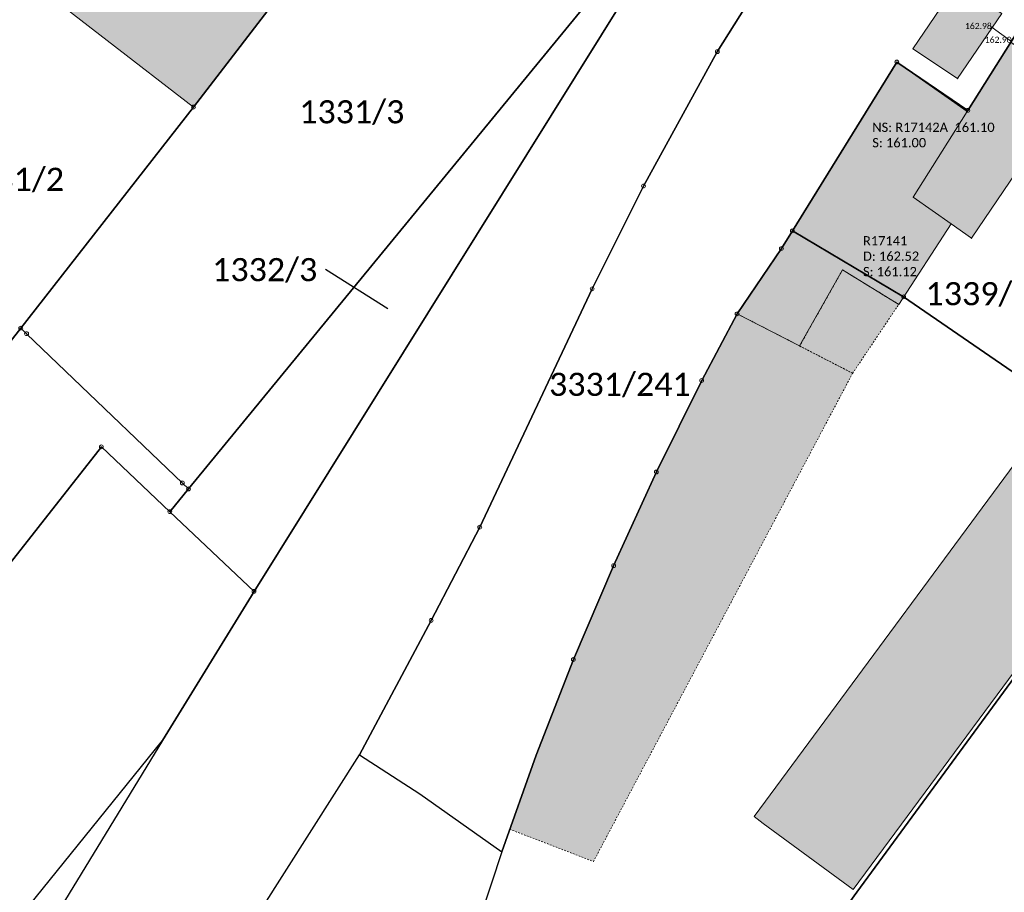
# Model space of a CAD drawing. Header units: metres. Extents: x 32397213 to 32398908, y 5500100 to 5502306.
# Tile 15 of 38: x 32398101 to 32398165, y 5500802 to 5500859. Entities that reach past the tile are written whole.
import ezdxf

# ---------------------------------------------------------------- set-up
doc = ezdxf.new("R2010")
doc.units = ezdxf.units.M
doc.header["$PDSIZE"] = 2.5
doc.linetypes.add('1', pattern=[0])
doc.linetypes.add('3', pattern=[0.26, 0.11, -0.15])
doc.layers.get('0').update_dxf_attribs({"linetype": 'CONTINUOUS'})
for name, color, linetype, lineweight in [('01_A-KR-Schacht_LA', 7, '1', 25), ('AX_BesondererBauwerkspunkt_G2200', 7, '1', 18), ('AX_BesondererGebaeudepunkt_G2200', 7, '1', 18), ('AX_BesondererGebaeudepunkt_G2300', 7, '1', 18), ('AX_Flurstueck', 7, '1', 18), ('AX_Gebaeude', 7, '1', 18), ('AX_Grenzpunkt_V1100_G2200', 7, '1', 18), ('AX_Grenzpunkt_V1100_G2300', 7, '1', 18), ('AX_Grenzpunkt_V1140_G2000', 7, '1', 18), ('AX_Grenzpunkt_V1310_G2200', 7, '1', 18), ('AX_Grenzpunkt_V1400_G2200', 7, '1', 18), ('AX_Grenzpunkt_V1400_G2300', 7, '1', 18), ('AX_Grenzpunkt_V9500_G2300', 7, '1', 18), ('AX_SonstigesBauwerkOderSonstigeEinrichtung', 7, '1', 18)]:
    doc.layers.add(name, color=color, linetype=linetype, lineweight=lineweight)
for name, color, linetype, lineweight, true_color in [('A_AX_Gebaeude', 7, '1', 18, 0x999999), ('A_AX_SonstigesBauwerkOderSonstigeEinrichtung', 7, '1', 18, 0xcccccc), ('H_MAUERN_UNTEN', 7, '1', 13, 0xff8000), ('L_MAUERN_UNTEN', 7, '1', 13, 0xff8000), ('S_MAUERN_UNTEN', 7, '1', 13, 0xff8000), ('S_TREPPE', 7, '1', 18, 0x804040)]:
    doc.layers.add(name, color=color, linetype=linetype, lineweight=lineweight, true_color=true_color)
doc.styles.add('0', font='calibri.ttf')

# ---------------------------------------------------------------- blocks, each defined once
blk = doc.blocks.new('-1')
at = {"color": 0}
blk.add_circle((0, 0), 0.5, dxfattribs=at)
blk.add_point((0, 0), dxfattribs=at)
blk = doc.blocks.new('99')
at = {"color": 0}
blk.add_point((0, 0), dxfattribs=at)
blk = doc.blocks.new('1')
at = {"color": 0}
blk.add_circle((0, 0), 0.5, dxfattribs=at)
blk.add_point((0, 0), dxfattribs=at)

msp = doc.modelspace()

# ---------------------------------------------------------------- hatches: boundary and pattern name
at = {"layer": 'A_AX_Gebaeude', "linetype": 'Continuous', "lineweight": 13}
for points in [[(32398118.75, 5500861.694), (32398115.307, 5500864.301), (32398107.186, 5500870.451), (32398101.18, 5500862.112), (32398112.402, 5500853.435)], [(32398161.966, 5500861.439), (32398159.114, 5500857.224), (32398162.017, 5500855.287), (32398164.89, 5500859.503)], [(32398162.632, 5500853.146), (32398159.133, 5500847.594), (32398161.604, 5500845.847), (32398162.91, 5500844.924), (32398167.078, 5500851.052), (32398166.144, 5500851.689), (32398168.698, 5500855.47), (32398165.479, 5500857.649)], [(32398161.604, 5500845.847), (32398159.133, 5500847.594), (32398162.632, 5500853.146), (32398158.061, 5500856.343), (32398150.575, 5500844.255), (32398147.696, 5500840.016), (32398151.759, 5500837.926), (32398154.544, 5500842.863), (32398158.191, 5500840.625)], [(32398149.399, 5500806.934), (32398155.238, 5500802.64), (32398175.036, 5500829.403), (32398170.974, 5500832.367), (32398168.561, 5500834.127), (32398148.795, 5500807.378)]]:
    msp.add_hatch(color=256, dxfattribs=at).paths.add_polyline_path(points, flags=0)
at = {"layer": 'A_AX_SonstigesBauwerkOderSonstigeEinrichtung', "linetype": 'Continuous', "lineweight": 13}
for points in [[(32398151.759, 5500837.926), (32398155.199, 5500836.156), (32398158.191, 5500840.625), (32398154.544, 5500842.863)], [(32398155.199, 5500836.156), (32398151.759, 5500837.926), (32398147.696, 5500840.016), (32398145.397, 5500835.688), (32398142.456, 5500829.748), (32398139.68, 5500823.663), (32398137.067, 5500817.57), (32398134.65, 5500811.354), (32398132.931, 5500806.551), (32398138.37, 5500804.457)]]:
    msp.add_hatch(color=256, dxfattribs=at).paths.add_polyline_path(points, flags=0)

# ---------------------------------------------------------------- linework, layer by layer
at = {"layer": 'AX_Flurstueck', "color": 7, "linetype": '1', "lineweight": 25, "ltscale": 0.5}
for points in [[(32398085.938, 5500841.211, 0), (32398095.373, 5500833.689, 0), (32398099.032, 5500838.363, 0), (32398099.943, 5500837.501, 0), (32398101.182, 5500839.086, 0), (32398112.402, 5500853.435, 0), (32398118.75, 5500861.694, 0), (32398127.554, 5500873.704, 0), (32398134.057, 5500882.08, 0), (32398125.469, 5500889.001, 0), (32398122.267, 5500891.361, 0), (32398107.186, 5500870.451, 0), (32398101.18, 5500862.112, 0)], [(32398112.402, 5500853.435, 0), (32398101.182, 5500839.086, 0), (32398101.56, 5500838.724, 0), (32398111.677, 5500829.029, 0), (32398112.076, 5500828.646, 0), (32398148.49, 5500873.016, 0), (32398134.762, 5500882.988, 0), (32398134.057, 5500882.08, 0), (32398127.554, 5500873.704, 0), (32398118.75, 5500861.694, 0)], [(32398112.076, 5500828.646, 0), (32398110.862, 5500827.167, 0), (32398116.329, 5500821.993, 0), (32398140.465, 5500860.685, 0), (32398149.34, 5500872.398, 0), (32398148.49, 5500873.016, 0)], [(32398153.92, 5500868.97, 0), (32398146.41, 5500857.033, 0), (32398141.621, 5500848.312, 0), (32398138.286, 5500841.64, 0), (32398130.987, 5500826.167, 0), (32398127.831, 5500820.108, 0), (32398123.182, 5500811.381, 0), (32398127.104, 5500808.859, 0), (32398132.409, 5500805.091, 0), (32398134.65, 5500811.354, 0), (32398137.067, 5500817.57, 0), (32398139.68, 5500823.663, 0), (32398142.456, 5500829.748, 0), (32398145.397, 5500835.688, 0), (32398147.696, 5500840.016, 0), (32398150.575, 5500844.255, 0), (32398151.285, 5500845.404, 0), (32398158.072, 5500856.36, 0), (32398162.68, 5500853.221, 0), (32398166.618, 5500859.468, 0)], [(32398158.072, 5500856.36, 0), (32398151.285, 5500845.404, 0), (32398158.512, 5500841.116, 0), (32398166.598, 5500835.559, 0), (32398175.285, 5500829.221, 0), (32398177.182, 5500831.754, 0), (32398178.894, 5500834.04, 0), (32398186.92, 5500844.505, 0), (32398175.937, 5500852.494, 0), (32398166.618, 5500859.468, 0), (32398162.68, 5500853.221, 0)], [(32398062.743, 5500775.791, 0), (32398061.417, 5500774.093, 0), (32398063.243, 5500773.669, 0), (32398065.936, 5500773.321, 0), (32398077.553, 5500771.695, 0), (32398110.391, 5500812.308, 0), (32398116.329, 5500821.993, 0), (32398110.862, 5500827.167, 0), (32398106.416, 5500831.375, 0)], [(32398167.85, 5500819.353, 0), (32398155.48, 5500802.462, 0), (32398144.833, 5500787.798, 0), (32398151.401, 5500783.062, 0), (32398183.835, 5500759.673, 0), (32398195.698, 5500751.119, 0), (32398215.011, 5500770.477, 0), (32398220.47, 5500778.856, 0), (32398215.377, 5500782.776, 0), (32398184.057, 5500806.882, 0)]]:
    msp.add_polyline3d(points, close=True, dxfattribs=at)
for points in [[(32398092.929, 5500763.808, 0), (32398123.182, 5500811.381, 0), (32398127.831, 5500820.108, 0), (32398130.987, 5500826.167, 0), (32398138.286, 5500841.64, 0), (32398141.621, 5500848.312, 0), (32398146.41, 5500857.033, 0), (32398153.92, 5500868.97, 0), (32398149.34, 5500872.398, 0), (32398140.465, 5500860.685, 0), (32398116.329, 5500821.993, 0), (32398110.391, 5500812.308, 0), (32398084.497, 5500769.909, 0)], [(32398144.833, 5500787.798, 0), (32398155.48, 5500802.462, 0), (32398167.85, 5500819.353, 0), (32398175.285, 5500829.221, 0), (32398166.598, 5500835.559, 0), (32398158.512, 5500841.116, 0), (32398151.285, 5500845.404, 0), (32398150.575, 5500844.255, 0), (32398147.696, 5500840.016, 0), (32398145.397, 5500835.688, 0), (32398142.456, 5500829.748, 0), (32398139.68, 5500823.663, 0), (32398137.067, 5500817.57, 0), (32398134.65, 5500811.354, 0), (32398132.409, 5500805.091, 0), (32398130.335, 5500798.783, 0)], [(32398062.743, 5500775.791, 0), (32398106.416, 5500831.375, 0), (32398110.862, 5500827.167, 0), (32398112.076, 5500828.646, 0), (32398111.677, 5500829.029, 0), (32398101.56, 5500838.724, 0), (32398101.182, 5500839.086, 0), (32398099.943, 5500837.501, 0), (32398099.032, 5500838.363, 0), (32398095.373, 5500833.689, 0), (32398085.938, 5500841.211, 0), (32398082.459, 5500836.441, 0), (32398073.445, 5500843.224, 0), (32398072.695, 5500842.174, 0), (32398063.199, 5500829.249, 0), (32398062.469, 5500829.769, 0), (32398062.439, 5500829.789, 0), (32398057.961, 5500823.751, 0), (32398053.472, 5500817.424, 0), (32398048.554, 5500811.156, 0), (32398044.766, 5500806.658, 0), (32398043.406, 5500805.039, 0), (32398038.098, 5500799.071, 0)], [(32398125.016, 5500840.345, 0), (32398120.966, 5500842.883, 0)]]:
    msp.add_polyline3d(points, dxfattribs=at)
at = {"layer": 'AX_Gebaeude', "color": 7, "linetype": '1', "lineweight": 13, "ltscale": 0.5}
for points in [[(32398118.75, 5500861.694, 0), (32398115.307, 5500864.301, 0), (32398107.186, 5500870.451, 0), (32398101.18, 5500862.112, 0), (32398112.402, 5500853.435, 0)], [(32398161.966, 5500861.439, 0), (32398159.114, 5500857.224, 0), (32398162.017, 5500855.287, 0), (32398164.89, 5500859.503, 0)], [(32398162.632, 5500853.146, 0), (32398159.133, 5500847.594, 0), (32398161.604, 5500845.847, 0), (32398162.91, 5500844.924, 0), (32398167.078, 5500851.052, 0), (32398166.144, 5500851.689, 0), (32398168.698, 5500855.47, 0), (32398165.479, 5500857.649, 0)], [(32398161.604, 5500845.847, 0), (32398159.133, 5500847.594, 0), (32398162.632, 5500853.146, 0), (32398158.061, 5500856.343, 0), (32398150.575, 5500844.255, 0), (32398147.696, 5500840.016, 0), (32398151.759, 5500837.926, 0), (32398154.544, 5500842.863, 0), (32398158.191, 5500840.625, 0)], [(32398149.399, 5500806.934, 0), (32398155.238, 5500802.64, 0), (32398175.036, 5500829.403, 0), (32398170.974, 5500832.367, 0), (32398168.561, 5500834.127, 0), (32398148.795, 5500807.378, 0)]]:
    msp.add_polyline3d(points, close=True, dxfattribs=at)
at = {"layer": 'AX_SonstigesBauwerkOderSonstigeEinrichtung', "color": 7, "linetype": '3', "lineweight": 13, "ltscale": 0.5}
for points in [[(32398151.759, 5500837.926, 0), (32398155.199, 5500836.156, 0), (32398158.191, 5500840.625, 0), (32398154.544, 5500842.863, 0)], [(32398155.199, 5500836.156, 0), (32398151.759, 5500837.926, 0), (32398147.696, 5500840.016, 0), (32398145.397, 5500835.688, 0), (32398142.456, 5500829.748, 0), (32398139.68, 5500823.663, 0), (32398137.067, 5500817.57, 0), (32398134.65, 5500811.354, 0), (32398132.931, 5500806.551, 0), (32398138.37, 5500804.457, 0)]]:
    msp.add_polyline3d(points, close=True, dxfattribs=at)
at = {"layer": 'L_MAUERN_UNTEN', "color": 30, "linetype": '1', "ltscale": 0.5, "true_color": 0xff8b17}
msp.add_polyline3d([(32398164.26, 5500858.609, 162.984), (32398165.524, 5500857.697, 162.897)], dxfattribs=at)

# ---------------------------------------------------------------- block references
at = {"layer": 'AX_BesondererBauwerkspunkt_G2200', "color": 7, "xscale": 0.05, "yscale": 0.05, "zscale": 0.05}
msp.add_blockref('99', (32398155.199, 5500836.156), dxfattribs=at)
at = {"layer": 'AX_BesondererGebaeudepunkt_G2200', "color": 7, "xscale": 0.05, "yscale": 0.05, "zscale": 0.05}
for p in [(32398159.114, 5500857.224), (32398158.061, 5500856.343), (32398162.017, 5500855.287), (32398162.632, 5500853.146), (32398159.133, 5500847.594), (32398161.604, 5500845.847), (32398162.91, 5500844.924), (32398150.575, 5500844.255), (32398154.544, 5500842.863), (32398158.191, 5500840.625), (32398147.696, 5500840.016), (32398151.759, 5500837.926), (32398145.397, 5500835.688), (32398142.456, 5500829.748), (32398139.68, 5500823.663), (32398137.067, 5500817.57)]:
    msp.add_blockref('99', p, dxfattribs=at)
at = {"layer": 'AX_BesondererGebaeudepunkt_G2300', "color": 7, "xscale": 0.05, "yscale": 0.05, "zscale": 0.05}
msp.add_blockref('99', (32398112.402, 5500853.435), dxfattribs=at)
at = {"layer": 'AX_Grenzpunkt_V1100_G2200', "color": 7, "xscale": 0.25, "yscale": 0.25, "zscale": 0.25}
for p in [(32398150.575, 5500844.255), (32398116.329, 5500821.993)]:
    msp.add_blockref('-1', p, dxfattribs=at)
at = {"layer": 'AX_Grenzpunkt_V1100_G2300', "color": 7, "xscale": 0.25, "yscale": 0.25, "zscale": 0.25}
for p in [(32398101.56, 5500838.724), (32398111.677, 5500829.029)]:
    msp.add_blockref('-1', p, dxfattribs=at)
at = {"layer": 'AX_Grenzpunkt_V1140_G2000', "color": 7, "xscale": 0.25, "yscale": 0.25, "zscale": 0.25}
for p in [(32398146.41, 5500857.033), (32398141.621, 5500848.312), (32398138.286, 5500841.64), (32398130.987, 5500826.167), (32398127.831, 5500820.108)]:
    msp.add_blockref('-1', p, dxfattribs=at)
at = {"layer": 'AX_Grenzpunkt_V1310_G2200', "color": 7, "xscale": 0.25, "yscale": 0.25, "zscale": 0.25}
for p in [(32398158.072, 5500856.36), (32398162.68, 5500853.221), (32398151.285, 5500845.404), (32398158.512, 5500841.116), (32398145.397, 5500835.688), (32398142.456, 5500829.748), (32398139.68, 5500823.663), (32398137.067, 5500817.57)]:
    msp.add_blockref('-1', p, dxfattribs=at)
at = {"layer": 'AX_Grenzpunkt_V1400_G2200', "color": 7, "xscale": 0.25, "yscale": 0.25, "zscale": 0.25}
msp.add_blockref('-1', (32398147.696, 5500840.016), dxfattribs=at)
at = {"layer": 'AX_Grenzpunkt_V1400_G2300', "color": 7, "xscale": 0.25, "yscale": 0.25, "zscale": 0.25}
for p in [(32398101.182, 5500839.086), (32398112.076, 5500828.646)]:
    msp.add_blockref('-1', p, dxfattribs=at)
at = {"layer": 'AX_Grenzpunkt_V9500_G2300', "color": 7, "xscale": 0.25, "yscale": 0.25, "zscale": 0.25}
for p in [(32398112.402, 5500853.435), (32398106.416, 5500831.375), (32398110.862, 5500827.167)]:
    msp.add_blockref('-1', p, dxfattribs=at)
at = {"layer": 'S_MAUERN_UNTEN', "color": 30, "true_color": 0xff8b17, "xscale": 0.075, "yscale": 0.075, "zscale": 0.075}
msp.add_blockref('1', (32398164.26, 5500858.609, 162.984), dxfattribs=at)
at = {"layer": 'S_TREPPE', "color": 17, "lineweight": 18, "true_color": 0x804040, "xscale": 0.125, "yscale": 0.125, "zscale": 0.125}
msp.add_blockref('99', (32398164.573, 5500859.042, 162.948), dxfattribs=at)

# ---------------------------------------------------------------- texts
at = {"layer": '01_A-KR-Schacht_LA', "color": 7, "char_height": 0.6, "attachment_point": 1, "style": '0'}
for s, insert in [('NS: R17142A  161.10', (32398156.475, 5500852.424)), ('S: 161.00', (32398156.475, 5500851.424)), ('R17141', (32398155.873, 5500845.057)), ('D: 162.52', (32398155.873, 5500844.057)), ('S: 161.12', (32398155.873, 5500843.057))]:
    msp.add_mtext(s, dxfattribs=dict(at, insert=insert))
at = {"layer": 'AX_Flurstueck', "color": 7, "char_height": 1.5, "attachment_point": 2, "style": '0'}
for s, insert in [('1331/3', (32398122.677, 5500853.88)), ('1331/2', (32398100.58, 5500849.498)), ('1332/3', (32398117.024, 5500843.633)), ('1339/3', (32398163.345, 5500842.072)), ('3331/241', (32398140.084, 5500836.187))]:
    msp.add_mtext(s, dxfattribs=dict(at, insert=insert))
at = {"layer": 'H_MAUERN_UNTEN', "color": 30, "true_color": 0xff8b17, "char_height": 0.4, "attachment_point": 1, "style": '0'}
for s, insert in [('162.98', (32398162.495, 5500858.902, 162.984)), ('162.90', (32398163.783, 5500858.005, 162.897))]:
    msp.add_mtext(s, dxfattribs=dict(at, insert=insert))

doc.saveas('drawing.dxf')
